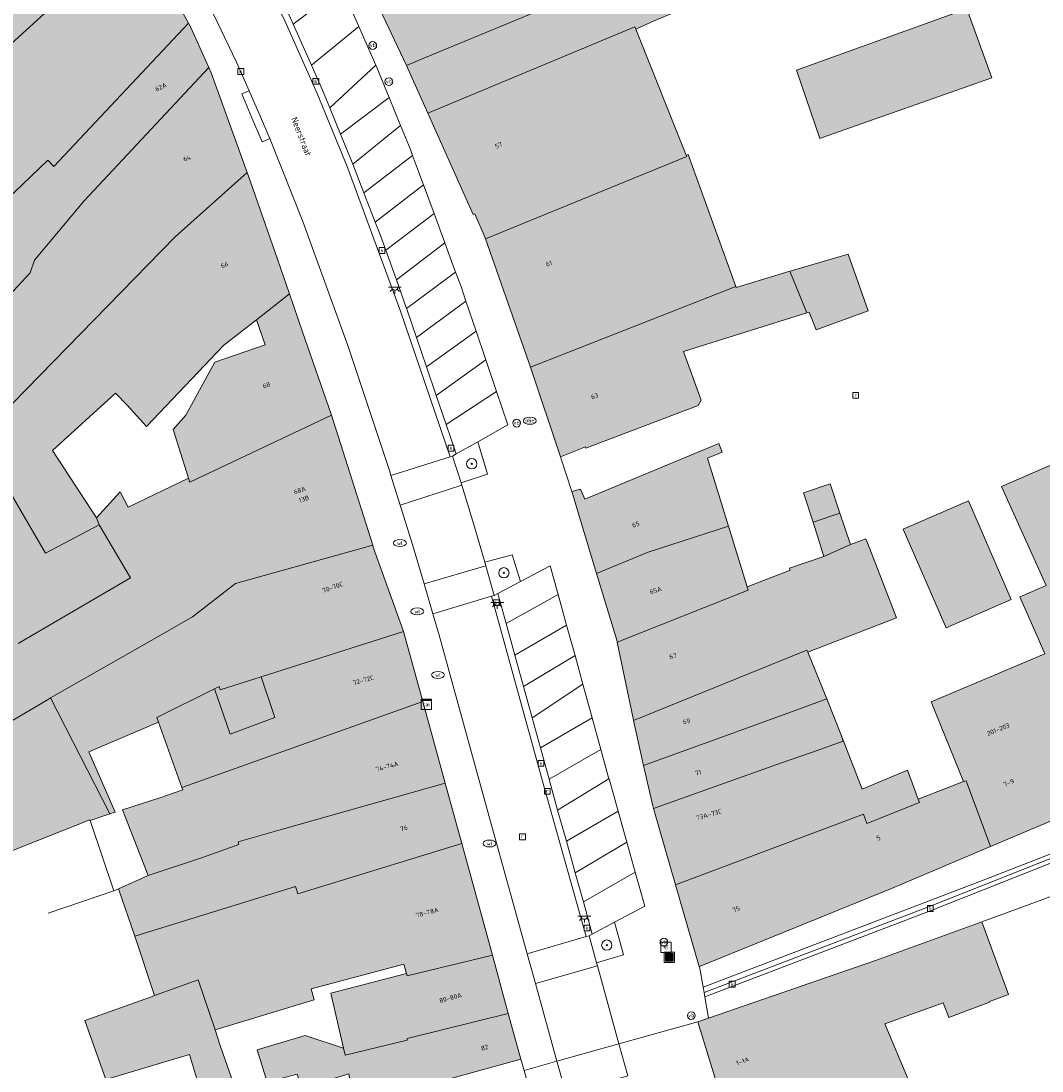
# Model space of a CAD drawing. Header units: metres. Extents: x 196496 to 197479, y 355250 to 356324.
# Tile 75 of 119: x 196837 to 196916, y 356013 to 356095. Entities that reach past the tile are written whole.
import ezdxf
from ezdxf.enums import TextEntityAlignment as Align

# ---------------------------------------------------------------- set-up
doc = ezdxf.new("R2010")
doc.units = ezdxf.units.M
doc.layers.get('0').update_dxf_attribs({"lineweight": 9})
for name, color, linetype, lineweight in [('B-WE-GR-BEPLANTING_CULTUUR_HEESTERS-GV', 251, 'Continuous', 9), ('B-WE-GR-BOOM-S', 251, 'Continuous', 9), ('B-WE-IE-MEUBILAIR_WEGMEUBILAIR-GV', 251, 'Continuous', 9), ('B-WE-IE-MEUBILAIR_WEGMEUBILAIR-S', 251, 'Continuous', 9), ('B-WE-IE-TERREINAFSCHEIDING_KUNSTMATIG_MUUR-G', 251, 'IE-TERREINAFSCHEIDING-KUNSTMATIG-DICHT', 9), ('B-WE-KL-BRANDSTOF_PUT-S', 251, 'Continuous', 9), ('B-WE-KL-DATA-S', 251, 'Continuous', 9), ('B-WE-KL-ET_LS_OV_LICHTPUNT-S', 251, 'Continuous', 9), ('B-WE-KL-WATER-S', 251, 'Continuous', 9), ('B-WE-OG-BEBOUWING-GV', 251, 'Continuous', 9), ('B-WE-OG-BEBOUWING_HUISNUMMER-T35', 90, 'Continuous', 9), ('B-WE-OG-BEBOUWING_STRAATNAAM-T35', 130, 'Continuous', 9), ('B-WE-OG-TERREIN_ERF-GV', 251, 'Continuous', 9), ('B-WE-RI-GWA_KOLK-S', 251, 'Continuous', 9), ('B-WE-RI-GWA_RIOOLPUT-S', 251, 'Continuous', 9), ('B-WE-VH-GOOT-G', 251, 'Continuous', 9), ('B-WE-VH-VERHARDING_BETONSTRAATSTEEN-GV', 251, 'Continuous', 9), ('B-WE-VH-VERHARDING_STRAATBAKSTEEN-GV', 251, 'Continuous', 9), ('B-WE-VH-VERHARDING_TEGEL-GV', 251, 'Continuous', 9)]:
    doc.layers.add(name, color=color, linetype=linetype, lineweight=lineweight)
doc.layers.add('X-XX-AL-PRESENTATIE_GEBOUW3-V', color=7, linetype='Continuous', lineweight=9, true_color=0xebe1d6)
doc.styles.add('NLCS-ISO', font='NLCS-ISO.ttf')
doc.styles.add('NLCS-ISO-ANNOTATIEF-T35', font='NLCS-ISO.ttf', dxfattribs={"height": 3.5})
doc.linetypes.add('IE-TERREINAFSCHEIDING-KUNSTMATIG-DICHT', pattern='A,8,-1,[82,NLCS.SHX,S=0.75,R=90,X=0,Y=0],-1', length=10)

# ---------------------------------------------------------------- blocks, each defined once
blk = doc.blocks.new('SIE-WEG_AFVALBAK-SO')
at = {"linetype": 'ByBlock', "lineweight": 18}
h = blk.add_hatch(color=0, dxfattribs=at)
h.dxf.hatch_style = 1
h.paths.add_polyline_path([(-1.5, -1.5), (1.5, -1.5), (1.5, 1.5), (-1.5, 1.5)])
at = {"color": 0, "linetype": 'ByBlock', "lineweight": 18}
for points in [[(-2, -2), (2, -2), (2, 2), (-2, 2)], [(-1.5, -1.5), (1.5, -1.5), (1.5, 1.5), (-1.5, 1.5)]]:
    blk.add_lwpolyline(points, close=True, dxfattribs=at)
blk = doc.blocks.new('SKL-DATA_SIGNAAL_CAIKAST-SO')
at = {"color": 0, "linetype": 'ByBlock', "lineweight": 18}
for points in [[(-2, 2), (2, 2), (2, 1.68), (-2, 1.68)], [(-2, 1.52), (2, 1.52), (2, -2), (-2, -2)]]:
    blk.add_lwpolyline(points, close=True, dxfattribs=at)
at = {"color": 0, "linetype": 'ByBlock', "lineweight": 18, "style": 'NLCS-ISO'}
blk.add_text('cai', height=1.5, dxfattribs=at).set_placement((0, 0), align=Align.MIDDLE_CENTER)
blk = doc.blocks.new('SIE-WEG_PAAL_VERKEERSBORD-SO')
at = {"color": 0, "linetype": 'ByBlock', "lineweight": 18}
blk.add_circle((0, 0), 1.5, dxfattribs=at)
at = {"color": 0, "linetype": 'ByBlock', "lineweight": 18, "style": 'NLCS-ISO'}
blk.add_text('vb', height=1.5, dxfattribs=at).set_placement((0, 0.13), align=Align.MIDDLE_CENTER)
blk = doc.blocks.new('SRI-KOLK-SO')
at = {"color": 0, "linetype": 'ByBlock', "lineweight": 18}
blk.add_lwpolyline([(-1.125, -1.125), (1.125, -1.125), (1.125, 1.125), (-1.125, 1.125)], close=True, dxfattribs=at)
at = {"color": 0, "linetype": 'ByBlock', "lineweight": 18, "style": 'NLCS-ISO'}
blk.add_text('k', height=1.5, dxfattribs=at).set_placement((0, 0), align=Align.MIDDLE_CENTER)
blk = doc.blocks.new('SRI-PUT_INSPECTIEPUT_RIOOLPUT-SO')
at = {"color": 0, "linetype": 'ByBlock', "lineweight": 18}
blk.add_lwpolyline([(-1.12, -1.12), (1.12, -1.12), (1.12, 1.12), (-1.12, 1.12)], close=True, dxfattribs=at)
at = {"color": 0, "linetype": 'ByBlock', "lineweight": 18, "style": 'NLCS-ISO'}
blk.add_text('r', height=1.5, dxfattribs=at).set_placement((0, 0.28), align=Align.MIDDLE_CENTER)
blk = doc.blocks.new('SKL-BENZINEPUT_OLIEPUT-SO')
at = {"color": 0, "linetype": 'ByBlock', "lineweight": 18}
blk.add_ellipse((0, 0), major_axis=(2.5, 0), ratio=0.54, dxfattribs=at)
at = {"color": 0, "linetype": 'ByBlock', "lineweight": 18, "style": 'NLCS-ISO'}
blk.add_text('olie', height=1.5, dxfattribs=at).set_placement((0, 0.16), align=Align.MIDDLE_CENTER)
blk = doc.blocks.new('SKL-WATER_WATERLEIDINGPUT-SO')
at = {"color": 0, "linetype": 'ByBlock', "lineweight": 18}
blk.add_ellipse((0, 0), major_axis=(2.5, 0), ratio=0.54, dxfattribs=at)
at = {"color": 0, "linetype": 'ByBlock', "lineweight": 18, "style": 'NLCS-ISO'}
blk.add_text('wl', height=1.5, dxfattribs=at).set_placement((0, 0), align=Align.MIDDLE_CENTER)
blk = doc.blocks.new('SKL-ET_OV_LICHTPUNT-SO')
at = {"color": 0, "linetype": 'ByBlock', "lineweight": 18}
for points in [[(-1.25, 0), (-2.5, 0)], [(1.25, 0), (2.5, 0)], [(-0.92, -0.85), (-1.83, -1.7)], [(0, -1.25), (0, -2.5)], [(0.92, -0.85), (1.83, -1.7)]]:
    blk.add_lwpolyline(points, dxfattribs=at)
blk.add_lwpolyline([(0, 0), (1.25, 0, -1), (-1.25, 0)], format="xyb", close=True, dxfattribs=at)
blk = doc.blocks.new('SIE-WEG_BETAALAUTOMAAT-SO')
at = {"color": 0, "linetype": 'ByBlock', "lineweight": 18}
blk.add_lwpolyline([(-2, -2), (2, -2), (2, 2), (-2, 2)], close=True, dxfattribs=at)
at = {"color": 0, "linetype": 'ByBlock', "lineweight": 18, "style": 'NLCS-ISO'}
blk.add_text('€', height=1.5, dxfattribs=at).set_placement((0, 0), align=Align.MIDDLE_CENTER)
blk = doc.blocks.new('SGR-BOOM_01-SO')
at = {"linetype": 'ByBlock', "lineweight": 18}
h = blk.add_hatch(color=0, dxfattribs=at)
h.dxf.hatch_style = 1
edge = h.paths.add_edge_path()
edge.add_arc((0, 0), 0.25, 0, 360)
at = {"color": 0, "linetype": 'ByBlock', "lineweight": 18}
for radius in [2, 0.25]:
    blk.add_circle((0, 0), radius, dxfattribs=at)

msp = doc.modelspace()

# ---------------------------------------------------------------- hatches: boundary and pattern name
at = {"layer": 'X-XX-AL-PRESENTATIE_GEBOUW3-V'}
for points in [[(196845.808, 356101.906), (196843.371, 356107.034), (196839.704, 356104.509), (196835.269, 356101.455), (196834.533, 356101.468), (196831.796, 356098.995), (196828.138, 356095.794), (196831.7, 356091.255), (196832.881, 356090.135)], [(196866.679, 356091.334), (196868.02, 356091.89), (196886.767, 356099.659), (196883.415, 356107.48), (196874.765, 356103.875), (196873.936, 356106.041), (196870.33, 356104.476), (196862.007, 356100.63), (196864.607, 356095.691)], [(196831.071, 356076.499), (196838.909, 356084.006), (196839.37, 356083.508), (196849.785, 356094.605), (196845.924, 356101.662), (196845.808, 356101.906), (196832.881, 356090.135), (196831.7, 356091.255), (196826.166, 356085.199), (196824.48, 356083.697)], [(196868.02, 356091.89), (196866.679, 356091.334), (196868.334, 356087.623), (196884.364, 356094.318), (196884.436, 356094.139), (196885.853, 356094.782), (196888.399, 356095.852), (196886.767, 356099.659)], [(196898.687, 356085.67), (196898.809, 356085.713), (196912.009, 356090.369), (196910.07, 356095.711), (196896.871, 356090.966)], [(196838.909, 356084.006), (196831.071, 356076.499), (196834.576, 356072.84), (196834.927, 356072.474), (196837.538, 356075.28), (196837.869, 356076.261), (196841.724, 356080.849), (196851.359, 356091.165), (196849.97, 356094.266), (196849.785, 356094.605), (196839.37, 356083.508)], [(196872.8, 356077.901), (196888.382, 356084.288), (196888.342, 356084.389), (196884.436, 356094.139), (196884.364, 356094.318), (196868.334, 356087.623), (196871.832, 356079.776), (196871.966, 356079.828), (196872.768, 356077.993)], [(196851.359, 356091.165), (196841.724, 356080.849), (196837.869, 356076.261), (196837.538, 356075.28), (196834.927, 356072.474), (196834.576, 356072.84), (196831.016, 356068.93), (196831.225, 356068.72), (196828.822, 356066.592), (196823.453, 356061.84), (196823.19, 356061.608), (196829.569, 356055.694), (196826.88, 356053.659), (196830.279, 356048.864), (196833.296, 356044.608), (196836.612, 356046.57), (196845.305, 356051.663), (196842.871, 356055.771), (196838.72, 356053.575), (196834.489, 356060.795), (196834.234, 356060.557), (196833.01, 356061.951), (196848.753, 356078.069), (196854.332, 356083.038), (196851.537, 356090.768)], [(196888.342, 356084.389), (196888.382, 356084.288), (196872.8, 356077.901), (196876.279, 356067.965), (196892.18, 356074.222), (196888.502, 356084.443)], [(196855.053, 356071.642), (196857.609, 356073.637), (196856.673, 356076.325), (196854.402, 356082.844), (196854.332, 356083.038), (196848.753, 356078.069), (196833.01, 356061.951), (196834.234, 356060.557), (196834.489, 356060.795), (196838.72, 356053.575), (196842.871, 356055.771), (196842.668, 356056.302), (196839.269, 356061.512), (196844.145, 356065.954), (196845.03, 356065.027), (196846.548, 356063.365), (196852.532, 356069.675)], [(196896.36, 356075.397), (196897.681, 356072.163), (196897.874, 356072.223), (196898.413, 356070.846), (196902.443, 356072.338), (196900.895, 356076.727), (196896.643, 356075.482)], [(196897.681, 356072.163), (196896.36, 356075.397), (196892.208, 356074.143), (196892.18, 356074.222), (196876.279, 356067.965), (196878.604, 356061.035), (196880.531, 356061.789), (196880.572, 356061.7), (196889.264, 356065.002), (196889.504, 356065.401), (196888.139, 356069.187)], [(196849.804, 356059.376), (196849.901, 356059.071), (196860.877, 356064.247), (196858.632, 356070.698), (196857.609, 356073.637), (196855.053, 356071.642), (196855.724, 356069.695), (196851.829, 356068.352), (196849.58, 356064.242), (196848.601, 356063.143)], [(196847.862, 356047.348), (196850.103, 356048.628), (196853.436, 356051.222), (196864.059, 356054.185), (196860.877, 356064.247), (196849.901, 356059.071), (196849.804, 356059.376), (196845.121, 356057.122), (196844.499, 356058.324), (196842.668, 356056.302), (196842.871, 356055.771), (196845.305, 356051.663), (196836.612, 356046.57), (196833.296, 356044.608), (196833.188, 356044.544), (196819.512, 356036.656), (196818.074, 356035.827), (196817.897, 356035.725), (196817.812, 356035.69), (196816.917, 356035.322), (196814.793, 356034.448), (196805.808, 356030.787), (196807.665, 356026.114), (196819.654, 356031.069), (196831.408, 356037.821), (196838.874, 356042.2), (196839.092, 356042.354), (196844.376, 356045.356)], [(196881.405, 356051.982), (196885.387, 356053.648), (196891.611, 356055.667), (196889.99, 356060.92), (196891.131, 356061.377), (196890.861, 356062.047), (196880.488, 356057.751), (196880.152, 356058.526), (196879.483, 356058.34)], [(196923.647, 356050.39), (196918.84, 356061.355), (196912.768, 356058.723), (196916.231, 356051.055), (196914.187, 356050.19), (196915.623, 356046.908), (196916.124, 356045.764), (196907.323, 356042.06), (196909.825, 356035.873), (196910.015, 356035.946), (196911.909, 356030.842), (196923.577, 356035.781), (196923.391, 356036.227), (196919.035, 356046.689), (196918.963, 356046.862), (196918.303, 356046.574), (196917.8, 356047.819), (196923.135, 356050.126), (196923.663, 356050.354)], [(196898.162, 356055.954), (196900.247, 356056.67), (196899.495, 356058.93), (196897.436, 356058.245)], [(196908.463, 356047.777), (196913.518, 356049.967), (196910.193, 356057.618), (196905.14, 356055.422)], [(196898.162, 356055.954), (196898.999, 356053.314), (196901.058, 356054.233), (196900.247, 356056.67)], [(196891.611, 356055.667), (196885.387, 356053.648), (196881.405, 356051.982), (196882.961, 356046.836), (196882.994, 356046.676), (196893.141, 356050.711), (196893.069, 356050.945)], [(196851.8, 356043.063), (196852.168, 356043.246), (196852.241, 356042.975), (196855.422, 356043.989), (196866.445, 356047.502), (196866.424, 356047.579), (196864.107, 356054.033), (196864.059, 356054.185), (196853.436, 356051.222), (196850.103, 356048.628), (196847.862, 356047.348), (196844.376, 356045.356), (196839.092, 356042.354), (196843.708, 356033.369), (196844.119, 356033.503), (196842.083, 356038.177), (196847.457, 356040.478), (196847.328, 356040.835)], [(196884.262, 356040.599), (196897.69, 356046.048), (196897.752, 356045.897), (196904.621, 356048.566), (196902.37, 356054.36), (196902.251, 356054.666), (196901.058, 356054.233), (196898.999, 356053.314), (196896.353, 356052.392), (196896.399, 356052.259), (196893.069, 356050.945), (196893.141, 356050.711), (196882.994, 356046.676), (196884.226, 356040.761)], [(196851.8, 356043.063), (196847.328, 356040.835), (196847.457, 356040.478), (196849.28, 356035.416), (196852.029, 356036.406), (196867.939, 356042.086), (196866.445, 356047.502), (196855.422, 356043.989), (196856.488, 356040.828), (196853.007, 356039.544)], [(196885.042, 356037.126), (196894.593, 356040.592), (196895.938, 356041.061), (196899.239, 356042.29), (196897.752, 356045.897), (196897.69, 356046.048), (196884.262, 356040.599)], [(196855.422, 356043.989), (196852.241, 356042.975), (196852.168, 356043.246), (196851.8, 356043.063), (196853.007, 356039.544), (196856.488, 356040.828)], [(196807.665, 356026.114), (196810.094, 356020.003), (196810.072, 356019.981), (196810.196, 356019.674), (196814.996, 356021.623), (196814.854, 356021.987), (196827.188, 356027), (196834.367, 356029.828), (196835.467, 356030.261), (196838.114, 356031.315), (196842.156, 356032.926), (196842.175, 356032.87), (196843.708, 356033.369), (196839.092, 356042.354), (196838.874, 356042.2), (196831.408, 356037.821), (196819.654, 356031.069)], [(196849.28, 356035.416), (196849.342, 356035.245), (196847.575, 356034.629), (196844.679, 356033.686), (196846.681, 356028.604), (196850.868, 356030.006), (196853.693, 356031.017), (196853.633, 356031.221), (196856.899, 356032.136), (196869.675, 356035.753), (196867.939, 356042.086), (196852.029, 356036.406)], [(196899.239, 356042.29), (196895.938, 356041.061), (196894.593, 356040.592), (196885.042, 356037.126), (196885.746, 356033.993), (196885.806, 356033.786), (196895.729, 356037.326), (196898.049, 356038.134), (196900.487, 356038.994), (196900.315, 356039.538)], [(196887.511, 356027.886), (196902.074, 356033.347), (196902.329, 356032.619), (196906.411, 356034.263), (196906.315, 356034.522), (196905.49, 356036.753), (196901.98, 356035.284), (196900.315, 356039.538), (196900.487, 356038.994), (196898.049, 356038.134), (196895.729, 356037.326), (196885.806, 356033.786)], [(196845.638, 356023.919), (196858.08, 356027.744), (196858.248, 356027.19), (196860.193, 356027.787), (196870.953, 356031.093), (196869.675, 356035.753), (196856.899, 356032.136), (196853.633, 356031.221), (196853.693, 356031.017), (196850.868, 356030.006), (196846.681, 356028.604), (196844.364, 356027.582)], [(196906.315, 356034.522), (196906.411, 356034.263), (196902.329, 356032.619), (196902.074, 356033.347), (196887.511, 356027.886), (196889.319, 356021.628), (196889.356, 356021.544), (196889.37, 356021.55), (196904.25, 356027.6), (196911.909, 356030.842), (196910.015, 356035.946), (196909.825, 356035.873)], [(196845.638, 356023.919), (196847.153, 356019.303), (196850.533, 356020.528), (196851.868, 356016.667), (196859.535, 356018.989), (196859.29, 356019.829), (196866.48, 356021.74), (196866.675, 356021.026), (196866.731, 356020.823), (196873.327, 356022.433), (196870.953, 356031.093), (196860.193, 356027.787), (196858.248, 356027.19), (196858.08, 356027.744)], [(196891.95, 356008.459), (196897.751, 356010.401), (196897.805, 356010.236), (196903.731, 356012.275), (196905.507, 356012.886), (196903.734, 356017.109), (196908.249, 356018.755), (196908.671, 356017.597), (196911.838, 356018.791), (196911.819, 356018.843), (196913.292, 356019.38), (196911.236, 356025.019), (196903.002, 356022.015), (196890.072, 356017.549), (196889.245, 356017.265)], [(196861.801, 356015.236), (196861.93, 356014.689), (196866.73, 356015.856), (196866.733, 356015.985), (196874.563, 356017.928), (196873.327, 356022.433), (196866.731, 356020.823), (196866.675, 356021.026), (196860.814, 356019.495)], [(196838.511, 356001.732), (196854.863, 356007.953), (196854.794, 356008.149), (196852.236, 356015.452), (196851.868, 356016.667), (196850.533, 356020.528), (196847.153, 356019.303), (196846.852, 356019.185), (196841.775, 356017.384), (196843.379, 356012.798), (196849.871, 356014.743), (196851.34, 356009.843), (196837.469, 356004.377)], [(196875.537, 356014.374), (196874.563, 356017.928), (196866.733, 356015.985), (196866.73, 356015.856), (196861.93, 356014.689), (196861.801, 356015.236), (196858.831, 356016.216), (196855.098, 356015.098), (196855.883, 356012.604), (196858.2, 356013.229), (196858.569, 356012.127), (196862.214, 356013.245), (196862.649, 356010.841), (196871.321, 356013.218)]]:
    msp.add_hatch(color=256, dxfattribs=at).paths.add_polyline_path(points)

# ---------------------------------------------------------------- linework, layer by layer
at = {"layer": 'B-WE-GR-BEPLANTING_CULTUUR_HEESTERS-GV', "flags": 128}
for points in [[(196872.202, 356062.189), (196870.524, 356061.244), (196870.237, 356061.082), (196870.898, 356059.011), (196872.944, 356059.678)], [(196872.823, 356052.593), (196873.468, 356050.291), (196873.751, 356050.44), (196875.497, 356051.363), (196874.869, 356053.44), (196872.745, 356052.864)], [(196882.782, 356024.981), (196881.067, 356024.067), (196880.816, 356023.933), (196881.393, 356021.842), (196883.473, 356022.451)]]:
    msp.add_lwpolyline(points, close=True, dxfattribs=at)
at = {"layer": 'B-WE-IE-MEUBILAIR_WEGMEUBILAIR-GV', "flags": 128}
for points in [[(196870.237, 356061.082), (196870.898, 356059.011), (196872.944, 356059.678), (196872.202, 356062.189), (196870.524, 356061.244)], [(196873.751, 356050.44), (196875.497, 356051.363), (196874.869, 356053.44), (196872.745, 356052.864), (196872.823, 356052.593), (196873.468, 356050.291)], [(196882.782, 356024.981), (196881.067, 356024.067), (196880.816, 356023.933), (196881.393, 356021.842), (196883.473, 356022.451)]]:
    msp.add_lwpolyline(points, close=True, dxfattribs=at)
at = {"layer": 'B-WE-IE-TERREINAFSCHEIDING_KUNSTMATIG_MUUR-G', "ltscale": 0.05, "flags": 128}
msp.add_lwpolyline([(196838.921, 356025.677), (196844.019, 356027.43)], dxfattribs=at)
at = {"layer": 'B-WE-OG-BEBOUWING-GV', "flags": 128}
for points in [[(196845.808, 356101.906), (196843.371, 356107.034), (196839.704, 356104.509), (196835.269, 356101.455), (196834.533, 356101.468), (196831.796, 356098.995), (196828.138, 356095.794), (196831.7, 356091.255), (196832.881, 356090.135)], [(196866.679, 356091.334), (196868.02, 356091.89), (196886.767, 356099.659), (196883.415, 356107.48), (196874.765, 356103.875), (196873.936, 356106.041), (196870.33, 356104.476), (196862.007, 356100.63), (196864.607, 356095.691)], [(196831.071, 356076.499), (196838.909, 356084.006), (196839.37, 356083.508), (196849.785, 356094.605), (196845.924, 356101.662), (196845.808, 356101.906), (196832.881, 356090.135), (196831.7, 356091.255), (196826.166, 356085.199), (196824.48, 356083.697)], [(196868.02, 356091.89), (196866.679, 356091.334), (196868.334, 356087.623), (196884.364, 356094.318), (196884.436, 356094.139), (196885.853, 356094.782), (196888.399, 356095.852), (196886.767, 356099.659)], [(196898.687, 356085.67), (196898.809, 356085.713), (196912.009, 356090.369), (196910.07, 356095.711), (196896.871, 356090.966)], [(196838.909, 356084.006), (196831.071, 356076.499), (196834.576, 356072.84), (196834.927, 356072.474), (196837.538, 356075.28), (196837.869, 356076.261), (196841.724, 356080.849), (196851.359, 356091.165), (196849.97, 356094.266), (196849.785, 356094.605), (196839.37, 356083.508)], [(196872.8, 356077.901), (196888.382, 356084.288), (196888.342, 356084.389), (196884.436, 356094.139), (196884.364, 356094.318), (196868.334, 356087.623), (196871.832, 356079.776), (196871.966, 356079.828), (196872.768, 356077.993)], [(196888.342, 356084.389), (196888.382, 356084.288), (196872.8, 356077.901), (196876.279, 356067.965), (196892.18, 356074.222), (196888.502, 356084.443)], [(196855.053, 356071.642), (196857.609, 356073.637), (196856.673, 356076.325), (196854.402, 356082.844), (196854.332, 356083.038), (196848.753, 356078.069), (196833.01, 356061.951), (196834.234, 356060.557), (196834.489, 356060.795), (196838.72, 356053.575), (196842.871, 356055.771), (196842.668, 356056.302), (196839.269, 356061.512), (196844.145, 356065.954), (196845.03, 356065.027), (196846.548, 356063.365), (196852.532, 356069.675)], [(196896.36, 356075.397), (196897.681, 356072.163), (196897.874, 356072.223), (196898.413, 356070.846), (196902.443, 356072.338), (196900.895, 356076.727), (196896.643, 356075.482)], [(196897.681, 356072.163), (196896.36, 356075.397), (196892.208, 356074.143), (196892.18, 356074.222), (196876.279, 356067.965), (196878.604, 356061.035), (196880.531, 356061.789), (196880.572, 356061.7), (196889.264, 356065.002), (196889.504, 356065.401), (196888.139, 356069.187)], [(196849.804, 356059.376), (196849.901, 356059.071), (196860.877, 356064.247), (196858.632, 356070.698), (196857.609, 356073.637), (196855.053, 356071.642), (196855.724, 356069.695), (196851.829, 356068.352), (196849.58, 356064.242), (196848.601, 356063.143)], [(196881.405, 356051.982), (196885.387, 356053.648), (196891.611, 356055.667), (196889.99, 356060.92), (196891.131, 356061.377), (196890.861, 356062.047), (196880.488, 356057.751), (196880.152, 356058.526), (196879.483, 356058.34)], [(196923.647, 356050.39), (196918.84, 356061.355), (196912.768, 356058.723), (196916.231, 356051.055), (196914.187, 356050.19), (196915.623, 356046.908), (196916.124, 356045.764), (196907.323, 356042.06), (196909.825, 356035.873), (196910.015, 356035.946), (196911.909, 356030.842), (196923.577, 356035.781), (196923.391, 356036.227), (196919.035, 356046.689), (196918.963, 356046.862), (196918.303, 356046.574), (196917.8, 356047.819), (196923.135, 356050.126), (196923.663, 356050.354)], [(196898.162, 356055.954), (196900.247, 356056.67), (196899.495, 356058.93), (196897.436, 356058.245)], [(196908.463, 356047.777), (196913.518, 356049.967), (196910.193, 356057.618), (196905.14, 356055.422)], [(196898.162, 356055.954), (196898.999, 356053.314), (196901.058, 356054.233), (196900.247, 356056.67)], [(196891.611, 356055.667), (196885.387, 356053.648), (196881.405, 356051.982), (196882.961, 356046.836), (196882.994, 356046.676), (196893.141, 356050.711), (196893.069, 356050.945)], [(196851.8, 356043.063), (196852.168, 356043.246), (196852.241, 356042.975), (196855.422, 356043.989), (196866.445, 356047.502), (196866.424, 356047.579), (196864.107, 356054.033), (196864.059, 356054.185), (196853.436, 356051.222), (196850.103, 356048.628), (196847.862, 356047.348), (196844.376, 356045.356), (196839.092, 356042.354), (196843.708, 356033.369), (196844.119, 356033.503), (196842.083, 356038.177), (196847.457, 356040.478), (196847.328, 356040.835)], [(196884.262, 356040.599), (196897.69, 356046.048), (196897.752, 356045.897), (196904.621, 356048.566), (196902.37, 356054.36), (196902.251, 356054.666), (196901.058, 356054.233), (196898.999, 356053.314), (196896.353, 356052.392), (196896.399, 356052.259), (196893.069, 356050.945), (196893.141, 356050.711), (196882.994, 356046.676), (196884.226, 356040.761)], [(196851.8, 356043.063), (196847.328, 356040.835), (196847.457, 356040.478), (196849.28, 356035.416), (196852.029, 356036.406), (196867.939, 356042.086), (196866.445, 356047.502), (196855.422, 356043.989), (196856.488, 356040.828), (196853.007, 356039.544)], [(196885.042, 356037.126), (196894.593, 356040.592), (196895.938, 356041.061), (196899.239, 356042.29), (196897.752, 356045.897), (196897.69, 356046.048), (196884.262, 356040.599)], [(196855.422, 356043.989), (196852.241, 356042.975), (196852.168, 356043.246), (196851.8, 356043.063), (196853.007, 356039.544), (196856.488, 356040.828)], [(196807.665, 356026.114), (196810.094, 356020.003), (196810.072, 356019.981), (196810.196, 356019.674), (196814.996, 356021.623), (196814.854, 356021.987), (196827.188, 356027), (196834.367, 356029.828), (196835.467, 356030.261), (196838.114, 356031.315), (196842.156, 356032.926), (196842.175, 356032.87), (196843.708, 356033.369), (196839.092, 356042.354), (196838.874, 356042.2), (196831.408, 356037.821), (196819.654, 356031.069)], [(196849.28, 356035.416), (196849.342, 356035.245), (196847.575, 356034.629), (196844.679, 356033.686), (196846.681, 356028.604), (196850.868, 356030.006), (196853.693, 356031.017), (196853.633, 356031.221), (196856.899, 356032.136), (196869.675, 356035.753), (196867.939, 356042.086), (196852.029, 356036.406)], [(196899.239, 356042.29), (196895.938, 356041.061), (196894.593, 356040.592), (196885.042, 356037.126), (196885.746, 356033.993), (196885.806, 356033.786), (196895.729, 356037.326), (196898.049, 356038.134), (196900.487, 356038.994), (196900.315, 356039.538)], [(196887.511, 356027.886), (196902.074, 356033.347), (196902.329, 356032.619), (196906.411, 356034.263), (196906.315, 356034.522), (196905.49, 356036.753), (196901.98, 356035.284), (196900.315, 356039.538), (196900.487, 356038.994), (196898.049, 356038.134), (196895.729, 356037.326), (196885.806, 356033.786)], [(196845.638, 356023.919), (196858.08, 356027.744), (196858.248, 356027.19), (196860.193, 356027.787), (196870.953, 356031.093), (196869.675, 356035.753), (196856.899, 356032.136), (196853.633, 356031.221), (196853.693, 356031.017), (196850.868, 356030.006), (196846.681, 356028.604), (196844.364, 356027.582)], [(196906.315, 356034.522), (196906.411, 356034.263), (196902.329, 356032.619), (196902.074, 356033.347), (196887.511, 356027.886), (196889.319, 356021.628), (196889.356, 356021.544), (196889.37, 356021.55), (196904.25, 356027.6), (196911.909, 356030.842), (196910.015, 356035.946), (196909.825, 356035.873)], [(196845.638, 356023.919), (196847.153, 356019.303), (196850.533, 356020.528), (196851.868, 356016.667), (196859.535, 356018.989), (196859.29, 356019.829), (196866.48, 356021.74), (196866.675, 356021.026), (196866.731, 356020.823), (196873.327, 356022.433), (196870.953, 356031.093), (196860.193, 356027.787), (196858.248, 356027.19), (196858.08, 356027.744)], [(196891.95, 356008.459), (196897.751, 356010.401), (196897.805, 356010.236), (196903.731, 356012.275), (196905.507, 356012.886), (196903.734, 356017.109), (196908.249, 356018.755), (196908.671, 356017.597), (196911.838, 356018.791), (196911.819, 356018.843), (196913.292, 356019.38), (196911.236, 356025.019), (196903.002, 356022.015), (196890.072, 356017.549), (196889.245, 356017.265)], [(196861.801, 356015.236), (196861.93, 356014.689), (196866.73, 356015.856), (196866.733, 356015.985), (196874.563, 356017.928), (196873.327, 356022.433), (196866.731, 356020.823), (196866.675, 356021.026), (196860.814, 356019.495)], [(196838.511, 356001.732), (196854.863, 356007.953), (196854.794, 356008.149), (196852.236, 356015.452), (196851.868, 356016.667), (196850.533, 356020.528), (196847.153, 356019.303), (196846.852, 356019.185), (196841.775, 356017.384), (196843.379, 356012.798), (196849.871, 356014.743), (196851.34, 356009.843), (196837.469, 356004.377)], [(196875.537, 356014.374), (196874.563, 356017.928), (196866.733, 356015.985), (196866.73, 356015.856), (196861.93, 356014.689), (196861.801, 356015.236), (196858.831, 356016.216), (196855.098, 356015.098), (196855.883, 356012.604), (196858.2, 356013.229), (196858.569, 356012.127), (196862.214, 356013.245), (196862.649, 356010.841), (196871.321, 356013.218)]]:
    msp.add_lwpolyline(points, close=True, dxfattribs=at)
for points in [[(196833.01, 356061.951), (196848.753, 356078.069), (196854.332, 356083.038), (196851.537, 356090.768), (196851.359, 356091.165), (196841.724, 356080.849), (196837.869, 356076.261), (196837.538, 356075.28), (196834.927, 356072.474)], [(196831.408, 356037.821), (196838.874, 356042.2), (196839.092, 356042.354), (196844.376, 356045.356), (196847.862, 356047.348), (196850.103, 356048.628), (196853.436, 356051.222), (196864.059, 356054.185), (196860.877, 356064.247), (196849.901, 356059.071), (196849.804, 356059.376), (196845.121, 356057.122), (196844.499, 356058.324), (196842.668, 356056.302), (196842.871, 356055.771), (196845.305, 356051.663), (196836.612, 356046.57)], [(196836.612, 356046.57), (196845.305, 356051.663), (196842.871, 356055.771), (196838.72, 356053.575), (196834.489, 356060.795)]]:
    msp.add_lwpolyline(points, dxfattribs=at)
at = {"layer": 'B-WE-OG-TERREIN_ERF-GV', "flags": 128}
for points in [[(196898.809, 356085.713), (196898.687, 356085.67), (196896.871, 356090.966), (196910.07, 356095.711), (196912.009, 356090.369)], [(196849.804, 356059.376), (196848.601, 356063.143), (196849.58, 356064.242), (196851.829, 356068.352), (196855.724, 356069.695), (196855.053, 356071.642), (196852.532, 356069.675), (196846.548, 356063.365), (196845.03, 356065.027), (196844.145, 356065.954), (196839.269, 356061.512), (196842.668, 356056.302), (196844.499, 356058.324), (196845.121, 356057.122)], [(196913.518, 356049.967), (196908.463, 356047.777), (196905.14, 356055.422), (196910.193, 356057.618)], [(196844.364, 356027.582), (196846.681, 356028.604), (196844.679, 356033.686), (196847.575, 356034.629), (196849.342, 356035.245), (196849.28, 356035.416), (196847.457, 356040.478), (196842.083, 356038.177), (196844.119, 356033.503), (196843.708, 356033.369), (196842.175, 356032.87), (196844.019, 356027.43)]]:
    msp.add_lwpolyline(points, close=True, dxfattribs=at)
for points in [[(196885.853, 356094.782), (196884.436, 356094.139), (196888.342, 356084.389), (196888.502, 356084.443), (196892.18, 356074.222), (196892.208, 356074.143), (196896.36, 356075.397), (196896.643, 356075.482), (196900.895, 356076.727), (196902.443, 356072.338), (196898.413, 356070.846), (196897.874, 356072.223), (196897.681, 356072.163), (196888.139, 356069.187), (196889.504, 356065.401), (196889.264, 356065.002), (196880.572, 356061.7), (196880.531, 356061.789), (196878.604, 356061.035), (196879.483, 356058.34), (196880.152, 356058.526), (196880.488, 356057.751), (196890.861, 356062.047), (196891.131, 356061.377), (196889.99, 356060.92), (196891.611, 356055.667), (196893.069, 356050.945), (196896.399, 356052.259), (196896.353, 356052.392), (196898.999, 356053.314), (196898.162, 356055.954), (196897.436, 356058.245), (196899.495, 356058.93), (196900.247, 356056.67), (196901.058, 356054.233), (196902.251, 356054.666), (196902.37, 356054.36), (196904.621, 356048.566), (196897.752, 356045.897), (196899.239, 356042.29), (196900.315, 356039.538), (196901.98, 356035.284), (196905.49, 356036.753), (196906.315, 356034.522), (196909.825, 356035.873), (196907.323, 356042.06), (196916.124, 356045.764), (196915.623, 356046.908), (196914.187, 356050.19), (196916.231, 356051.055), (196912.768, 356058.723), (196918.84, 356061.355)], [(196851.34, 356009.843), (196849.871, 356014.743), (196843.379, 356012.798), (196841.775, 356017.384), (196846.852, 356019.185), (196847.153, 356019.303), (196845.638, 356023.919), (196844.364, 356027.582), (196844.019, 356027.43), (196842.175, 356032.87), (196842.156, 356032.926), (196838.114, 356031.315), (196835.467, 356030.261)], [(196915.95, 356026.738), (196911.236, 356025.019), (196913.292, 356019.38), (196911.819, 356018.843), (196911.838, 356018.791), (196908.671, 356017.597), (196908.249, 356018.755), (196903.734, 356017.109), (196905.507, 356012.886)], [(196855.883, 356012.604), (196855.098, 356015.098), (196858.831, 356016.216), (196861.801, 356015.236), (196860.814, 356019.495), (196866.675, 356021.026), (196866.48, 356021.74), (196859.29, 356019.829), (196859.535, 356018.989), (196851.868, 356016.667), (196852.236, 356015.452), (196854.794, 356008.149)], [(196876.882, 356009.553), (196875.779, 356013.508), (196875.537, 356014.374), (196871.321, 356013.218)]]:
    msp.add_lwpolyline(points, dxfattribs=at)
at = {"layer": 'B-WE-VH-GOOT-G', "flags": 128}
for points in [[(196846.885, 356116.76), (196846.713, 356116.671), (196857.273, 356094.746), (196859.745, 356089.153), (196862.077, 356083.501), (196866.222, 356072.316), (196870.071, 356061.026)], [(196870.071, 356061.026), (196870.237, 356061.082)], [(196873.468, 356050.291), (196873.269, 356050.247)], [(196873.269, 356050.247), (196877.343, 356035.451), (196880.59, 356023.879)], [(196889.723, 356019.539), (196907.183, 356026.203), (196919.627, 356031.13), (196927.136, 356034.407)], [(196889.783, 356019.198), (196907.307, 356025.887), (196919.757, 356030.816), (196927.272, 356034.095)], [(196880.59, 356023.879), (196880.816, 356023.933)]]:
    msp.add_lwpolyline(points, dxfattribs=at)
at = {"layer": 'B-WE-VH-VERHARDING_BETONSTRAATSTEEN-GV', "flags": 128}
for points in [[(196854.502, 356089.366), (196855.301, 356087.521), (196856.082, 356085.668), (196858.635, 356079.24), (196862.141, 356069.649), (196865.354, 356059.955), (196865.474, 356059.576), (196870.071, 356061.026), (196866.222, 356072.316), (196862.077, 356083.501), (196859.745, 356089.153), (196857.273, 356094.746), (196846.713, 356116.671), (196846.885, 356116.76), (196846.619, 356117.33), (196842.232, 356115.136), (196842.43, 356114.699), (196853.516, 356091.58)], [(196857.908, 356094.526), (196859.989, 356096.114), (196855.184, 356106.145), (196852.842, 356105.132), (196857.724, 356094.944)], [(196857.908, 356094.526), (196859.31, 356091.348), (196862.975, 356094.348), (196861.614, 356097.434), (196859.989, 356096.114)], [(196859.31, 356091.348), (196860.167, 356089.404), (196860.728, 356088.046), (196864.292, 356091.361), (196862.975, 356094.348)], [(196860.728, 356088.046), (196861.568, 356086.013), (196865.323, 356088.86), (196864.379, 356091.163), (196864.292, 356091.361)], [(196856.082, 356085.668), (196855.301, 356087.521), (196854.502, 356089.366), (196853.921, 356089.128), (196854.695, 356087.269), (196855.499, 356085.423)], [(196862.524, 356083.693), (196866.215, 356086.683), (196865.323, 356088.86), (196861.568, 356086.013), (196862.48, 356083.807)], [(196862.524, 356083.693), (196863.38, 356081.475), (196867.147, 356084.365), (196866.978, 356084.822), (196866.215, 356086.683)], [(196863.38, 356081.475), (196864.262, 356079.192), (196867.987, 356082.092), (196867.147, 356084.365)], [(196864.262, 356079.192), (196864.661, 356078.158), (196865.068, 356077.025), (196868.811, 356079.862), (196867.987, 356082.092)], [(196865.897, 356074.717), (196869.646, 356077.601), (196868.811, 356079.862), (196865.068, 356077.025)], [(196865.897, 356074.717), (196866.689, 356072.513), (196870.484, 356075.332), (196869.646, 356077.601)], [(196867.455, 356070.263), (196871.279, 356073.083), (196870.898, 356074.211), (196870.484, 356075.332), (196866.689, 356072.513), (196866.708, 356072.46)], [(196867.455, 356070.263), (196868.228, 356067.993), (196872.065, 356070.755), (196871.279, 356073.083)], [(196868.979, 356065.785), (196872.815, 356068.533), (196872.065, 356070.755), (196868.228, 356067.993)], [(196868.979, 356065.785), (196869.745, 356063.533), (196873.647, 356066.07), (196872.815, 356068.533)], [(196869.745, 356063.533), (196870.524, 356061.244), (196872.202, 356062.189), (196874.517, 356063.493), (196873.647, 356066.07)], [(196866.194, 356057.286), (196870.955, 356058.829), (196870.898, 356059.011), (196870.237, 356061.082), (196870.071, 356061.026), (196865.474, 356059.576)], [(196870.955, 356058.829), (196866.194, 356057.286), (196867.13, 356054.237), (196868.045, 356051.181), (196872.823, 356052.593), (196872.745, 356052.864), (196871.869, 356055.852)], [(196872.823, 356052.593), (196868.045, 356051.181), (196868.725, 356048.859), (196873.269, 356050.247), (196873.468, 356050.291)], [(196878.428, 356050.359), (196877.814, 356052.586), (196875.497, 356051.363), (196873.751, 356050.44), (196874.393, 356048.113)], [(196876.024, 356022.531), (196880.59, 356023.879), (196877.343, 356035.451), (196873.269, 356050.247), (196868.725, 356048.859), (196869.198, 356047.214), (196873.044, 356033.254)], [(196876.408, 356040.811), (196875.735, 356043.249), (196875.069, 356045.662), (196874.393, 356048.113), (196873.751, 356050.44), (196873.468, 356050.291), (196873.269, 356050.247), (196877.343, 356035.451), (196880.59, 356023.879), (196880.816, 356023.933), (196881.067, 356024.067), (196880.373, 356026.553), (196879.74, 356028.818), (196879.06, 356031.252), (196878.383, 356033.675), (196877.849, 356035.586), (196877.715, 356036.071), (196877.047, 356038.492)], [(196875.069, 356045.662), (196879.08, 356047.995), (196878.428, 356050.359), (196874.393, 356048.113)], [(196875.069, 356045.662), (196875.735, 356043.249), (196879.73, 356045.638), (196879.08, 356047.995)], [(196876.408, 356040.811), (196880.343, 356043.413), (196879.73, 356045.638), (196875.735, 356043.249)], [(196877.047, 356038.492), (196881.06, 356040.814), (196880.343, 356043.413), (196876.408, 356040.811)], [(196881.738, 356038.354), (196881.06, 356040.814), (196877.047, 356038.492), (196877.715, 356036.071)], [(196878.383, 356033.675), (196882.36, 356036.1), (196881.738, 356038.354), (196877.715, 356036.071), (196877.849, 356035.586)], [(196882.36, 356036.1), (196878.383, 356033.675), (196879.06, 356031.252), (196883.065, 356033.598), (196882.361, 356036.096)], [(196889.723, 356019.539), (196889.783, 356019.198), (196907.307, 356025.887), (196919.757, 356030.816), (196927.272, 356034.095), (196927.136, 356034.407), (196919.627, 356031.13), (196907.183, 356026.203)], [(196879.74, 356028.818), (196883.746, 356031.182), (196883.065, 356033.598), (196879.06, 356031.252)], [(196880.373, 356026.553), (196884.396, 356028.873), (196883.746, 356031.182), (196879.74, 356028.818)], [(196881.067, 356024.067), (196882.782, 356024.981), (196885.139, 356026.237), (196884.396, 356028.873), (196880.373, 356026.553)], [(196880.59, 356023.879), (196876.024, 356022.531), (196876.66, 356020.242), (196881.46, 356021.599), (196881.393, 356021.842), (196880.816, 356023.933)], [(196881.46, 356021.599), (196876.66, 356020.242), (196878.333, 356014.221), (196883.128, 356015.558)], [(196879.034, 356011.699), (196883.807, 356013.097), (196883.128, 356015.558), (196878.333, 356014.221)]]:
    msp.add_lwpolyline(points, close=True, dxfattribs=at)
msp.add_lwpolyline([(196846.713, 356116.671), (196857.273, 356094.746), (196859.745, 356089.153), (196862.077, 356083.501), (196866.222, 356072.316), (196870.071, 356061.026), (196870.237, 356061.082), (196870.524, 356061.244), (196869.745, 356063.533), (196868.979, 356065.785), (196868.228, 356067.993), (196867.455, 356070.263), (196866.708, 356072.46), (196866.689, 356072.513), (196865.897, 356074.717), (196865.068, 356077.025), (196864.661, 356078.158), (196864.262, 356079.192), (196863.38, 356081.475), (196862.524, 356083.693), (196862.48, 356083.807), (196861.568, 356086.013), (196860.728, 356088.046), (196860.167, 356089.404), (196859.31, 356091.348), (196857.908, 356094.526), (196857.724, 356094.944)], dxfattribs=at)
at = {"layer": 'B-WE-VH-VERHARDING_STRAATBAKSTEEN-GV', "flags": 128}
for points in [[(196845.924, 356101.662), (196849.785, 356094.605), (196849.97, 356094.266), (196851.359, 356091.165), (196851.537, 356090.768), (196854.332, 356083.038), (196854.402, 356082.844), (196856.673, 356076.325), (196857.609, 356073.637), (196858.632, 356070.698), (196860.877, 356064.247), (196864.059, 356054.185), (196864.107, 356054.033), (196866.424, 356047.579), (196866.445, 356047.502), (196867.939, 356042.086), (196869.675, 356035.753), (196870.953, 356031.093), (196873.327, 356022.433), (196874.563, 356017.928), (196875.537, 356014.374), (196875.779, 356013.508), (196878.333, 356014.221), (196876.66, 356020.242), (196876.024, 356022.531), (196873.044, 356033.254), (196869.198, 356047.214), (196868.725, 356048.859), (196868.045, 356051.181), (196867.13, 356054.237), (196866.194, 356057.286), (196865.474, 356059.576), (196865.354, 356059.955), (196862.141, 356069.649), (196858.635, 356079.24), (196856.082, 356085.668), (196855.499, 356085.423), (196854.695, 356087.269), (196853.921, 356089.128), (196854.502, 356089.366), (196853.516, 356091.58), (196842.43, 356114.699)], [(196861.614, 356097.434), (196862.975, 356094.348), (196864.292, 356091.361), (196864.379, 356091.163), (196865.323, 356088.86), (196866.215, 356086.683), (196866.978, 356084.822), (196867.147, 356084.365), (196867.987, 356082.092), (196868.811, 356079.862), (196869.646, 356077.601), (196870.484, 356075.332), (196870.898, 356074.211), (196871.279, 356073.083), (196872.065, 356070.755), (196872.815, 356068.533), (196873.647, 356066.07), (196874.517, 356063.493), (196872.202, 356062.189), (196872.944, 356059.678), (196870.898, 356059.011), (196870.955, 356058.829), (196871.869, 356055.852), (196872.745, 356052.864), (196874.869, 356053.44), (196875.497, 356051.363), (196877.814, 356052.586), (196878.428, 356050.359), (196879.08, 356047.995), (196879.73, 356045.638), (196880.343, 356043.413), (196881.06, 356040.814), (196881.738, 356038.354), (196882.36, 356036.1), (196882.361, 356036.096), (196883.065, 356033.598), (196883.746, 356031.182), (196884.396, 356028.873), (196885.139, 356026.237), (196882.782, 356024.981), (196883.473, 356022.451), (196881.393, 356021.842), (196881.46, 356021.599), (196883.128, 356015.558), (196889.245, 356017.265), (196890.072, 356017.549), (196889.783, 356019.198), (196889.723, 356019.539), (196889.648, 356019.967), (196889.37, 356021.55), (196889.356, 356021.544), (196889.319, 356021.628), (196887.511, 356027.886), (196885.806, 356033.786), (196885.746, 356033.993), (196885.042, 356037.126), (196884.262, 356040.599), (196884.226, 356040.761), (196882.994, 356046.676), (196882.961, 356046.836), (196881.405, 356051.982), (196879.483, 356058.34), (196878.604, 356061.035), (196876.279, 356067.965), (196872.8, 356077.901), (196872.768, 356077.993), (196871.966, 356079.828), (196871.832, 356079.776), (196868.334, 356087.623), (196866.679, 356091.334), (196864.607, 356095.691)], [(196923.577, 356035.781), (196911.909, 356030.842), (196904.25, 356027.6), (196889.37, 356021.55), (196889.648, 356019.967), (196911.426, 356028.259), (196916.57, 356030.29)]]:
    msp.add_lwpolyline(points, dxfattribs=at)
for points in [[(196889.723, 356019.539), (196907.183, 356026.203), (196919.627, 356031.13), (196927.136, 356034.407), (196926.976, 356034.771), (196921.663, 356032.445), (196916.57, 356030.29), (196911.426, 356028.259), (196889.648, 356019.967)], [(196889.783, 356019.198), (196890.072, 356017.549), (196903.002, 356022.015), (196911.236, 356025.019), (196915.95, 356026.738), (196924.199, 356029.92), (196928.301, 356031.751), (196927.272, 356034.095), (196919.757, 356030.816), (196907.307, 356025.887)]]:
    msp.add_lwpolyline(points, close=True, dxfattribs=at)
at = {"layer": 'B-WE-VH-VERHARDING_TEGEL-GV', "flags": 128}
for points in [[(196891.95, 356008.459), (196889.245, 356017.265), (196883.128, 356015.558), (196883.807, 356013.097)], [(196879.034, 356011.699), (196878.333, 356014.221), (196875.779, 356013.508), (196876.882, 356009.553)]]:
    msp.add_lwpolyline(points, dxfattribs=at)

# ---------------------------------------------------------------- block references
at = {"layer": 'B-WE-GR-BOOM-S', "xscale": 0.2, "yscale": 0.2, "zscale": 0.2}
for p in [(196871.729, 356060.493), (196874.217, 356052.044), (196882.19, 356023.213)]:
    msp.add_blockref('SGR-BOOM_01-SO', p, dxfattribs=at)
at = {"layer": 'B-WE-IE-MEUBILAIR_WEGMEUBILAIR-S', "xscale": 0.2, "yscale": 0.2, "zscale": 0.2}
for name, p in [('SIE-WEG_PAAL_VERKEERSBORD-SO', (196864.064, 356092.874)), ('SIE-WEG_PAAL_VERKEERSBORD-SO', (196865.309, 356090.077)), ('SIE-WEG_PAAL_VERKEERSBORD-SO', (196875.206, 356063.632)), ('SIE-WEG_PAAL_VERKEERSBORD-SO', (196886.613, 356023.446)), ('SIE-WEG_BETAALAUTOMAAT-SO', (196886.784, 356023.051)), ('SIE-WEG_AFVALBAK-SO', (196887.027, 356022.269)), ('SIE-WEG_PAAL_VERKEERSBORD-SO', (196888.731, 356017.757))]:
    msp.add_blockref(name, p, dxfattribs=at)
at = {"layer": 'B-WE-KL-BRANDSTOF_PUT-S', "xscale": 0.2, "yscale": 0.2, "zscale": 0.2}
msp.add_blockref('SKL-BENZINEPUT_OLIEPUT-SO', (196876.231, 356063.815), dxfattribs=at)
at = {"layer": 'B-WE-KL-DATA-S', "xscale": 0.2, "yscale": 0.2, "zscale": 0.2}
msp.add_blockref('SKL-DATA_SIGNAAL_CAIKAST-SO', (196868.202, 356041.855), dxfattribs=at)
at = {"layer": 'B-WE-KL-ET_LS_OV_LICHTPUNT-S', "xscale": 0.2, "yscale": 0.2, "zscale": 0.2}
for p in [(196865.776, 356074.174), (196873.703, 356049.757), (196880.451, 356025.464)]:
    msp.add_blockref('SKL-ET_OV_LICHTPUNT-SO', p, dxfattribs=at)
at = {"layer": 'B-WE-KL-WATER-S', "xscale": 0.2, "yscale": 0.2, "zscale": 0.2}
for p in [(196866.165, 356054.348), (196867.509, 356049.054), (196869.12, 356044.138), (196873.107, 356031.082)]:
    msp.add_blockref('SKL-WATER_WATERLEIDINGPUT-SO', p, dxfattribs=at)
at = {"layer": 'B-WE-RI-GWA_KOLK-S', "xscale": 0.2, "yscale": 0.2, "zscale": 0.2}
for p in [(196853.844, 356090.867), (196859.659, 356090.096), (196864.785, 356077.002), (196870.119, 356061.696), (196873.63, 356049.725), (196877.094, 356037.289), (196907.245, 356026.045), (196880.664, 356024.544), (196891.895, 356020.186)]:
    msp.add_blockref('SRI-KOLK-SO', p, dxfattribs=at)
at = {"layer": 'B-WE-RI-GWA_RIOOLPUT-S', "xscale": 0.2, "yscale": 0.2, "zscale": 0.2}
for p in [(196901.471, 356065.784), (196877.583, 356035.115), (196875.657, 356031.599)]:
    msp.add_blockref('SRI-PUT_INSPECTIEPUT_RIOOLPUT-SO', p, dxfattribs=at)

# ---------------------------------------------------------------- texts
at = {"layer": 'B-WE-OG-BEBOUWING_HUISNUMMER-T35', "style": 'NLCS-ISO-ANNOTATIEF-T35'}
for s, rotation, p in [('62A', 24.1, (196847.648, 356089.664)), ('57', 24, (196873.816, 356085.149)), ('64', 19.9, (196849.677, 356084.149)), ('66', 19.2, (196852.586, 356075.897)), ('61', 19.3, (196877.706, 356075.994)), ('68', 19.2, (196855.83, 356066.58)), ('63', 18.5, (196881.248, 356065.731)), ('68A', 17.5, (196858.407, 356058.434)), ('13B', 17.5, (196858.732, 356057.765)), ('65', 16.8, (196884.432, 356055.793)), ('70-70C', 19.7, (196860.972, 356050.926)), ('65A', 16.8, (196885.975, 356050.689)), ('67', 11.8, (196887.306, 356045.59)), ('72-72C', 15.4, (196863.336, 356043.729)), ('69', 12.7, (196888.373, 356040.549)), ('201-203', 22, (196912.503, 356039.919)), ('74-74A', 15.3, (196865.172, 356037.048)), ('71', 12.7, (196889.267, 356036.569)), ('7-9', 22.9, (196913.332, 356035.788)), ('73A-73C', 16.1, (196890.103, 356033.325)), ('76', 15.3, (196866.484, 356032.265)), ('5', 22.1, (196903.235, 356031.514)), ('75', 22.1, (196892.219, 356026)), ('78-78A', 15.3, (196868.274, 356025.736)), ('80-80A', 15.3, (196870.084, 356019.134)), ('82', 15.3, (196872.723, 356015.283)), ('1-1A', 19.1, (196892.708, 356014.228))]:
    msp.add_text(s, height=0.36, rotation=rotation, dxfattribs=at).set_placement(p, align=Align.MIDDLE)
at = {"layer": 'B-WE-OG-BEBOUWING_STRAATNAAM-T35', "style": 'NLCS-ISO-ANNOTATIEF-T35'}
msp.add_text('Neerstraat', height=0.5, rotation=291.1, dxfattribs=at).set_placement((196858.536, 356085.832), align=Align.MIDDLE)

doc.saveas('drawing.dxf')
